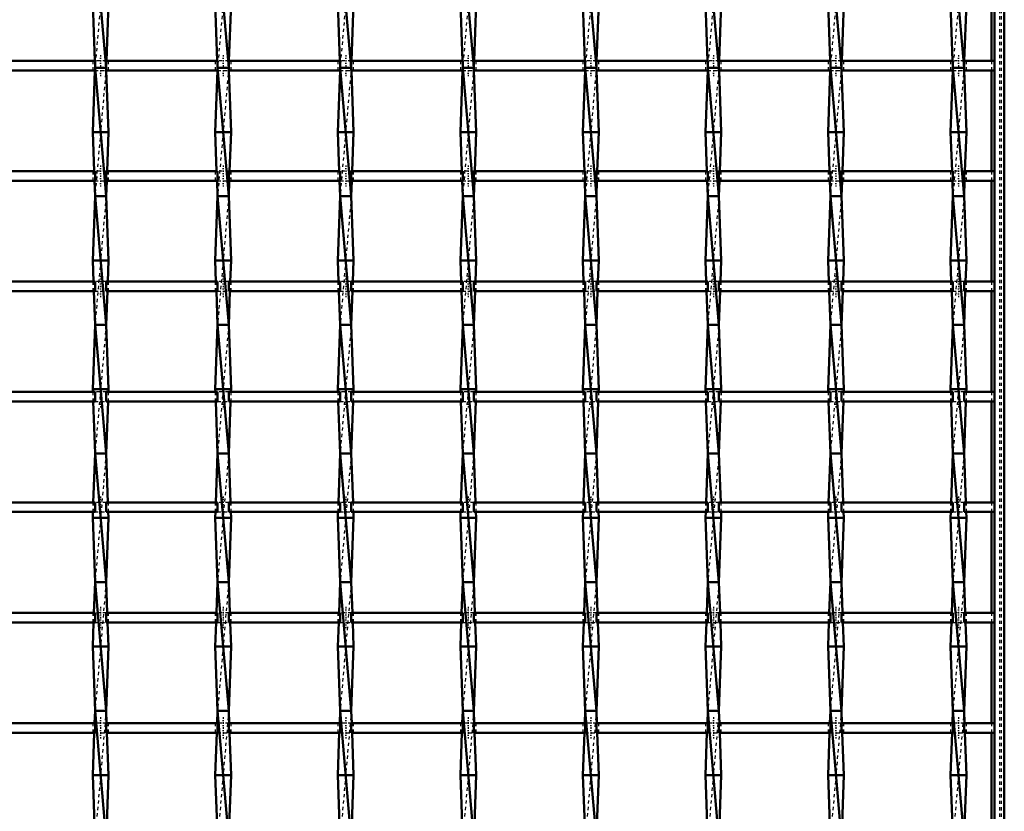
# Model space of a CAD drawing. Header units: millimetres. Extents: x -646 to 551, y -500 to 878.
# Tile 12 of 14: x -6 to 300, y 146 to 392. Entities that reach past the tile are written whole.
import ezdxf

# ---------------------------------------------------------------- set-up
doc = ezdxf.new("R2010")
doc.units = ezdxf.units.MM
doc.linetypes.add('Center', pattern=[1.5, 0.45, -0.5, 0.05, -0.5])
doc.linetypes.add('Dashed', pattern=[2, 1, -1])
for name, color, linetype, lineweight in [('AM_0', 7, 'Continuous', 50), ('AM_7', 7, 'Center', 25), ('AM_9', 6, 'Dashed', 25)]:
    doc.layers.add(name, color=color, linetype=linetype, lineweight=lineweight)

# ---------------------------------------------------------------- blocks, each defined once
blk = doc.blocks.new('1_f71wda6gv4gvzv5zcsre9bzwk________0_in_LSSP3303438311600100035010_4')
at = {"layer": 'AM_0'}
for p, q in [((297, 497), (297, -497)), ((300, 497), (300, -497)), ((296.05, 410.46), (296.05, 379.13)), ((296.05, 376.13), (296.05, 344.8)), ((296.05, 341.8), (296.05, 310.47)), ((296.05, 307.47), (296.05, 276.14)), ((296.05, 273.14), (296.05, 241.81)), ((296.05, 238.81), (296.05, 207.48)), ((296.05, 204.48), (296.05, 173.15)), ((296.05, 170.15), (296.05, 138.82))]:
    blk.add_line(p, q, dxfattribs=at)
at = {"layer": 'AM_9'}
for p, q in [((298.55, 497), (298.55, -497)), ((298.99, 497), (298.99, -497)), ((296.05, 379.13), (296.05, 376.13)), ((296.05, 344.8), (296.05, 341.8)), ((296.05, 310.47), (296.05, 307.47)), ((296.05, 276.14), (296.05, 273.14)), ((296.05, 241.81), (296.05, 238.81)), ((296.05, 207.48), (296.05, 204.48)), ((296.05, 173.15), (296.05, 170.15))]:
    blk.add_line(p, q, dxfattribs=at)
blk = doc.blocks.new('11_qky7uvdlb8zbowenhnmgisyuc________0_in_LSSP3303438311600100035010_4')
at = {"layer": 'AM_0'}
for p, q in [((17.32, 417), (20.78, 377)), ((16.6, 397), (17.24, 379.13)), ((21.5, 397), (20.86, 379.13)), ((17.32, 377), (20.78, 337)), ((20.78, 377), (17.32, 377)), ((17.29, 376.13), (16.6, 357)), ((20.81, 376.13), (21.5, 357)), ((16.6, 357), (17.04, 344.8)), ((21.5, 357), (16.6, 357)), ((21.5, 357), (21.06, 344.8)), ((17.15, 341.8), (17.32, 337)), ((20.95, 341.8), (20.78, 337)), ((17.32, 337), (16.6, 317)), ((17.32, 337), (20.78, 297)), ((20.78, 337), (17.32, 337)), ((20.78, 337), (21.5, 317)), ((21.5, 317), (16.6, 317)), ((16.6, 317), (16.83, 310.47)), ((21.5, 317), (21.27, 310.47)), ((16.94, 307.47), (17.32, 297)), ((21.16, 307.47), (20.78, 297)), ((17.32, 297), (16.6, 277)), ((20.78, 297), (17.32, 297)), ((17.32, 297), (20.78, 257)), ((20.78, 297), (21.5, 277)), ((21.5, 277), (16.6, 277)), ((16.6, 277), (16.63, 276.14)), ((21.5, 277), (21.47, 276.14)), ((16.74, 273.14), (17.32, 257)), ((21.36, 273.14), (20.78, 257)), ((17.32, 257), (16.77, 241.81)), ((17.32, 257), (20.78, 217)), ((20.78, 257), (17.32, 257)), ((20.78, 257), (21.33, 241.81)), ((16.66, 238.81), (16.6, 237)), ((21.44, 238.81), (21.5, 237)), ((16.6, 237), (17.32, 217)), ((21.5, 237), (16.6, 237)), ((21.5, 237), (20.78, 217)), ((17.32, 217), (16.98, 207.48)), ((17.32, 217), (20.78, 177)), ((20.78, 217), (17.32, 217)), ((20.78, 217), (21.12, 207.48)), ((16.87, 204.48), (16.6, 197)), ((21.23, 204.48), (21.5, 197)), ((21.5, 197), (16.6, 197)), ((16.6, 197), (17.32, 177)), ((21.5, 197), (20.78, 177)), ((17.32, 177), (17.18, 173.15)), ((20.78, 177), (17.32, 177)), ((17.32, 177), (20.78, 137)), ((20.78, 177), (20.92, 173.15)), ((17.07, 170.15), (16.6, 157)), ((21.03, 170.15), (21.5, 157)), ((21.5, 157), (16.6, 157)), ((16.6, 157), (17.25, 138.82)), ((21.5, 157), (20.85, 138.82))]:
    blk.add_line(p, q, dxfattribs=at)
at = {"layer": 'AM_9'}
for p, q in [((20.78, 417), (17.32, 377)), ((17.24, 379.13), (17.32, 377)), ((17.32, 377), (17.29, 376.13)), ((20.78, 377), (17.32, 337)), ((20.86, 379.13), (20.78, 377)), ((20.78, 377), (20.81, 376.13)), ((17.04, 344.8), (17.15, 341.8)), ((21.06, 344.8), (20.95, 341.8)), ((20.78, 337), (17.32, 297)), ((16.83, 310.47), (16.94, 307.47)), ((21.27, 310.47), (21.16, 307.47)), ((20.78, 297), (17.32, 257)), ((16.63, 276.14), (16.74, 273.14)), ((21.47, 276.14), (21.36, 273.14)), ((20.78, 257), (17.32, 217)), ((16.77, 241.81), (16.66, 238.81)), ((21.33, 241.81), (21.44, 238.81)), ((20.78, 217), (17.32, 177)), ((16.98, 207.48), (16.87, 204.48)), ((21.12, 207.48), (21.23, 204.48)), ((20.78, 177), (17.32, 137)), ((17.18, 173.15), (17.07, 170.15)), ((20.92, 173.15), (21.03, 170.15))]:
    blk.add_line(p, q, dxfattribs=at)
blk = doc.blocks.new('12_chp006j1qoogw7xcqa44tqa1h________0_in_LSSP3303438311600100035010_4')
at = {"layer": 'AM_0'}
for p, q in [((55.42, 417), (58.88, 377)), ((54.7, 397), (55.34, 379.13)), ((59.6, 397), (58.96, 379.13)), ((55.42, 377), (58.88, 337)), ((58.88, 377), (55.42, 377)), ((55.39, 376.13), (54.7, 357)), ((58.91, 376.13), (59.6, 357)), ((54.7, 357), (55.14, 344.8)), ((59.6, 357), (54.7, 357)), ((59.6, 357), (59.16, 344.8)), ((55.25, 341.8), (55.42, 337)), ((59.05, 341.8), (58.88, 337)), ((55.42, 337), (54.7, 317)), ((55.42, 337), (58.88, 297)), ((58.88, 337), (55.42, 337)), ((58.88, 337), (59.6, 317)), ((59.6, 317), (54.7, 317)), ((54.7, 317), (54.93, 310.47)), ((59.6, 317), (59.37, 310.47)), ((55.04, 307.47), (55.42, 297)), ((59.26, 307.47), (58.88, 297)), ((55.42, 297), (54.7, 277)), ((58.88, 297), (55.42, 297)), ((55.42, 297), (58.88, 257)), ((58.88, 297), (59.6, 277)), ((54.7, 277), (54.73, 276.14)), ((59.6, 277), (54.7, 277)), ((59.6, 277), (59.57, 276.14)), ((54.84, 273.14), (55.42, 257)), ((59.46, 273.14), (58.88, 257)), ((55.42, 257), (54.87, 241.81)), ((55.42, 257), (58.88, 217)), ((58.88, 257), (55.42, 257)), ((58.88, 257), (59.43, 241.81)), ((54.76, 238.81), (54.7, 237)), ((59.54, 238.81), (59.6, 237)), ((54.7, 237), (55.42, 217)), ((59.6, 237), (54.7, 237)), ((59.6, 237), (58.88, 217)), ((55.42, 217), (55.08, 207.48)), ((55.42, 217), (58.88, 177)), ((58.88, 217), (55.42, 217)), ((58.88, 217), (59.22, 207.48)), ((54.97, 204.48), (54.7, 197)), ((59.33, 204.48), (59.6, 197)), ((59.6, 197), (54.7, 197)), ((54.7, 197), (55.42, 177)), ((59.6, 197), (58.88, 177)), ((55.42, 177), (55.28, 173.15)), ((58.88, 177), (55.42, 177)), ((55.42, 177), (58.88, 137)), ((58.88, 177), (59.02, 173.15)), ((55.17, 170.15), (54.7, 157)), ((59.13, 170.15), (59.6, 157)), ((59.6, 157), (54.7, 157)), ((54.7, 157), (55.35, 138.82)), ((59.6, 157), (58.95, 138.82))]:
    blk.add_line(p, q, dxfattribs=at)
at = {"layer": 'AM_9'}
for p, q in [((58.88, 417), (55.42, 377)), ((55.34, 379.13), (55.42, 377)), ((55.42, 377), (55.39, 376.13)), ((58.88, 377), (55.42, 337)), ((58.96, 379.13), (58.88, 377)), ((58.88, 377), (58.91, 376.13)), ((55.14, 344.8), (55.25, 341.8)), ((59.16, 344.8), (59.05, 341.8)), ((58.88, 337), (55.42, 297)), ((54.93, 310.47), (55.04, 307.47)), ((59.37, 310.47), (59.26, 307.47)), ((58.88, 297), (55.42, 257)), ((54.73, 276.14), (54.84, 273.14)), ((59.57, 276.14), (59.46, 273.14)), ((58.88, 257), (55.42, 217)), ((54.87, 241.81), (54.76, 238.81)), ((59.43, 241.81), (59.54, 238.81)), ((58.88, 217), (55.42, 177)), ((55.08, 207.48), (54.97, 204.48)), ((59.22, 207.48), (59.33, 204.48)), ((58.88, 177), (55.42, 137)), ((55.28, 173.15), (55.17, 170.15)), ((59.02, 173.15), (59.13, 170.15))]:
    blk.add_line(p, q, dxfattribs=at)
blk = doc.blocks.new('13_b4i48nn026jm8p7v14eiapfuu________0_in_LSSP3303438311600100035010_4')
at = {"layer": 'AM_0'}
for p, q in [((93.52, 417), (96.98, 377)), ((92.8, 397), (93.44, 379.13)), ((97.7, 397), (97.06, 379.13)), ((93.52, 377), (96.98, 337)), ((96.98, 377), (93.52, 377)), ((93.49, 376.13), (92.8, 357)), ((97.01, 376.13), (97.7, 357)), ((92.8, 357), (93.24, 344.8)), ((97.7, 357), (92.8, 357)), ((97.7, 357), (97.26, 344.8)), ((93.35, 341.8), (93.52, 337)), ((97.15, 341.8), (96.98, 337)), ((93.52, 337), (92.8, 317)), ((93.52, 337), (96.98, 297)), ((96.98, 337), (93.52, 337)), ((96.98, 337), (97.7, 317)), ((97.7, 317), (92.8, 317)), ((92.8, 317), (93.03, 310.47)), ((97.7, 317), (97.47, 310.47)), ((93.14, 307.47), (93.52, 297)), ((97.36, 307.47), (96.98, 297)), ((93.52, 297), (92.8, 277)), ((96.98, 297), (93.52, 297)), ((93.52, 297), (96.98, 257)), ((96.98, 297), (97.7, 277)), ((92.8, 277), (92.83, 276.14)), ((97.7, 277), (92.8, 277)), ((97.7, 277), (97.67, 276.14)), ((92.94, 273.14), (93.52, 257)), ((97.56, 273.14), (96.98, 257)), ((93.52, 257), (92.97, 241.81)), ((93.52, 257), (96.98, 217)), ((96.98, 257), (93.52, 257)), ((96.98, 257), (97.53, 241.81)), ((92.86, 238.81), (92.8, 237)), ((97.64, 238.81), (97.7, 237)), ((92.8, 237), (93.52, 217)), ((97.7, 237), (92.8, 237)), ((97.7, 237), (96.98, 217)), ((93.52, 217), (93.18, 207.48)), ((93.52, 217), (96.98, 177)), ((96.98, 217), (93.52, 217)), ((96.98, 217), (97.32, 207.48)), ((93.07, 204.48), (92.8, 197)), ((97.43, 204.48), (97.7, 197)), ((92.8, 197), (93.52, 177)), ((97.7, 197), (92.8, 197)), ((97.7, 197), (96.98, 177)), ((93.52, 177), (93.38, 173.15)), ((96.98, 177), (93.52, 177)), ((93.52, 177), (96.98, 137)), ((96.98, 177), (97.12, 173.15)), ((93.27, 170.15), (92.8, 157)), ((97.23, 170.15), (97.7, 157)), ((97.7, 157), (92.8, 157)), ((92.8, 157), (93.45, 138.82)), ((97.7, 157), (97.05, 138.82))]:
    blk.add_line(p, q, dxfattribs=at)
at = {"layer": 'AM_9'}
for p, q in [((96.98, 417), (93.52, 377)), ((93.44, 379.13), (93.52, 377)), ((93.52, 377), (93.49, 376.13)), ((96.98, 377), (93.52, 337)), ((97.06, 379.13), (96.98, 377)), ((96.98, 377), (97.01, 376.13)), ((93.24, 344.8), (93.35, 341.8)), ((97.26, 344.8), (97.15, 341.8)), ((96.98, 337), (93.52, 297)), ((93.03, 310.47), (93.14, 307.47)), ((97.47, 310.47), (97.36, 307.47)), ((96.98, 297), (93.52, 257)), ((92.83, 276.14), (92.94, 273.14)), ((97.67, 276.14), (97.56, 273.14)), ((96.98, 257), (93.52, 217)), ((92.97, 241.81), (92.86, 238.81)), ((97.53, 241.81), (97.64, 238.81)), ((96.98, 217), (93.52, 177)), ((93.18, 207.48), (93.07, 204.48)), ((97.32, 207.48), (97.43, 204.48)), ((96.98, 177), (93.52, 137)), ((93.38, 173.15), (93.27, 170.15)), ((97.12, 173.15), (97.23, 170.15))]:
    blk.add_line(p, q, dxfattribs=at)
blk = doc.blocks.new('14_kovnrma88hh7gkrvlwnceacba________0_in_LSSP3303438311600100035010_4')
at = {"layer": 'AM_0'}
for p, q in [((131.62, 417), (135.08, 377)), ((130.9, 397), (131.54, 379.13)), ((135.8, 397), (135.16, 379.13)), ((135.08, 377), (131.62, 377)), ((131.62, 377), (135.08, 337)), ((131.59, 376.13), (130.9, 357)), ((135.11, 376.13), (135.8, 357)), ((135.8, 357), (130.9, 357)), ((130.9, 357), (131.34, 344.8)), ((135.8, 357), (135.36, 344.8)), ((131.45, 341.8), (131.62, 337)), ((135.25, 341.8), (135.08, 337)), ((131.62, 337), (130.9, 317)), ((131.62, 337), (135.08, 297)), ((135.08, 337), (131.62, 337)), ((135.08, 337), (135.8, 317)), ((130.9, 317), (131.13, 310.47)), ((135.8, 317), (130.9, 317)), ((135.8, 317), (135.57, 310.47)), ((131.24, 307.47), (131.62, 297)), ((135.46, 307.47), (135.08, 297)), ((131.62, 297), (130.9, 277)), ((135.08, 297), (131.62, 297)), ((131.62, 297), (135.08, 257)), ((135.08, 297), (135.8, 277)), ((135.8, 277), (130.9, 277)), ((130.9, 277), (130.93, 276.14)), ((135.8, 277), (135.77, 276.14)), ((131.04, 273.14), (131.62, 257)), ((135.66, 273.14), (135.08, 257)), ((131.62, 257), (131.07, 241.81)), ((131.62, 257), (135.08, 217)), ((135.08, 257), (131.62, 257)), ((135.08, 257), (135.63, 241.81)), ((130.96, 238.81), (130.9, 237)), ((135.74, 238.81), (135.8, 237)), ((135.8, 237), (130.9, 237)), ((130.9, 237), (131.62, 217)), ((135.8, 237), (135.08, 217)), ((131.62, 217), (131.28, 207.48)), ((131.62, 217), (135.08, 177)), ((135.08, 217), (131.62, 217)), ((135.08, 217), (135.42, 207.48)), ((131.17, 204.48), (130.9, 197)), ((135.53, 204.48), (135.8, 197)), ((130.9, 197), (131.62, 177)), ((135.8, 197), (130.9, 197)), ((135.8, 197), (135.08, 177)), ((131.62, 177), (131.48, 173.15)), ((131.62, 177), (135.08, 137)), ((135.08, 177), (131.62, 177)), ((135.08, 177), (135.22, 173.15)), ((131.37, 170.15), (130.9, 157)), ((135.33, 170.15), (135.8, 157)), ((135.8, 157), (130.9, 157)), ((130.9, 157), (131.55, 138.82)), ((135.8, 157), (135.15, 138.82))]:
    blk.add_line(p, q, dxfattribs=at)
at = {"layer": 'AM_9'}
for p, q in [((135.08, 417), (131.62, 377)), ((131.54, 379.13), (131.62, 377)), ((131.62, 377), (131.59, 376.13)), ((135.08, 377), (131.62, 337)), ((135.16, 379.13), (135.08, 377)), ((135.08, 377), (135.11, 376.13)), ((131.34, 344.8), (131.45, 341.8)), ((135.36, 344.8), (135.25, 341.8)), ((135.08, 337), (131.62, 297)), ((131.13, 310.47), (131.24, 307.47)), ((135.57, 310.47), (135.46, 307.47)), ((135.08, 297), (131.62, 257)), ((130.93, 276.14), (131.04, 273.14)), ((135.77, 276.14), (135.66, 273.14)), ((135.08, 257), (131.62, 217)), ((131.07, 241.81), (130.96, 238.81)), ((135.63, 241.81), (135.74, 238.81)), ((135.08, 217), (131.62, 177)), ((131.28, 207.48), (131.17, 204.48)), ((135.42, 207.48), (135.53, 204.48)), ((135.08, 177), (131.62, 137)), ((131.48, 173.15), (131.37, 170.15)), ((135.22, 173.15), (135.33, 170.15))]:
    blk.add_line(p, q, dxfattribs=at)
blk = doc.blocks.new('15_fbcpg5pmebw25qlzy9p41mvmi________0_in_LSSP3303438311600100035010_4')
at = {"layer": 'AM_0'}
for p, q in [((169.72, 417), (173.18, 377)), ((169, 397), (169.64, 379.13)), ((173.9, 397), (173.26, 379.13)), ((169.72, 377), (173.18, 337)), ((173.18, 377), (169.72, 377)), ((169.69, 376.13), (169, 357)), ((173.21, 376.13), (173.9, 357)), ((169, 357), (169.44, 344.8)), ((173.9, 357), (169, 357)), ((173.9, 357), (173.46, 344.8)), ((169.55, 341.8), (169.72, 337)), ((173.35, 341.8), (173.18, 337)), ((169.72, 337), (169, 317)), ((169.72, 337), (173.18, 297)), ((173.18, 337), (169.72, 337)), ((173.18, 337), (173.9, 317)), ((173.9, 317), (169, 317)), ((169, 317), (169.23, 310.47)), ((173.9, 317), (173.67, 310.47)), ((169.34, 307.47), (169.72, 297)), ((173.56, 307.47), (173.18, 297)), ((169.72, 297), (169, 277)), ((173.18, 297), (169.72, 297)), ((169.72, 297), (173.18, 257)), ((173.18, 297), (173.9, 277)), ((173.9, 277), (169, 277)), ((169, 277), (169.03, 276.14)), ((173.9, 277), (173.87, 276.14)), ((169.14, 273.14), (169.72, 257)), ((173.76, 273.14), (173.18, 257)), ((169.72, 257), (169.17, 241.81)), ((169.72, 257), (173.18, 217)), ((173.18, 257), (169.72, 257)), ((173.18, 257), (173.73, 241.81)), ((169.06, 238.81), (169, 237)), ((173.84, 238.81), (173.9, 237)), ((169, 237), (169.72, 217)), ((173.9, 237), (169, 237)), ((173.9, 237), (173.18, 217)), ((169.72, 217), (169.38, 207.48)), ((169.72, 217), (173.18, 177)), ((173.18, 217), (169.72, 217)), ((173.18, 217), (173.52, 207.48)), ((169.27, 204.48), (169, 197)), ((173.63, 204.48), (173.9, 197)), ((169, 197), (169.72, 177)), ((173.9, 197), (169, 197)), ((173.9, 197), (173.18, 177)), ((169.72, 177), (169.58, 173.15)), ((173.18, 177), (169.72, 177)), ((169.72, 177), (173.18, 137)), ((173.18, 177), (173.32, 173.15)), ((169.47, 170.15), (169, 157)), ((173.43, 170.15), (173.9, 157)), ((173.9, 157), (169, 157)), ((169, 157), (169.65, 138.82)), ((173.9, 157), (173.25, 138.82))]:
    blk.add_line(p, q, dxfattribs=at)
at = {"layer": 'AM_9'}
for p, q in [((173.18, 417), (169.72, 377)), ((169.64, 379.13), (169.72, 377)), ((169.72, 377), (169.69, 376.13)), ((173.18, 377), (169.72, 337)), ((173.26, 379.13), (173.18, 377)), ((173.18, 377), (173.21, 376.13)), ((169.44, 344.8), (169.55, 341.8)), ((173.46, 344.8), (173.35, 341.8)), ((173.18, 337), (169.72, 297)), ((169.23, 310.47), (169.34, 307.47)), ((173.67, 310.47), (173.56, 307.47)), ((173.18, 297), (169.72, 257)), ((169.03, 276.14), (169.14, 273.14)), ((173.87, 276.14), (173.76, 273.14)), ((173.18, 257), (169.72, 217)), ((169.17, 241.81), (169.06, 238.81)), ((173.73, 241.81), (173.84, 238.81)), ((173.18, 217), (169.72, 177)), ((169.38, 207.48), (169.27, 204.48)), ((173.52, 207.48), (173.63, 204.48)), ((173.18, 177), (169.72, 137)), ((169.58, 173.15), (169.47, 170.15)), ((173.32, 173.15), (173.43, 170.15))]:
    blk.add_line(p, q, dxfattribs=at)
blk = doc.blocks.new('16_wv0qmip6zgw2jq1nuslpxnkpl________0_in_LSSP3303438311600100035010_4')
at = {"layer": 'AM_0'}
for p, q in [((207.82, 417), (211.28, 377)), ((207.1, 397), (207.74, 379.13)), ((212, 397), (211.36, 379.13)), ((207.82, 377), (211.28, 337)), ((211.28, 377), (207.82, 377)), ((207.79, 376.13), (207.1, 357)), ((211.31, 376.13), (212, 357)), ((207.1, 357), (207.54, 344.8)), ((212, 357), (207.1, 357)), ((212, 357), (211.56, 344.8)), ((207.65, 341.8), (207.82, 337)), ((211.45, 341.8), (211.28, 337)), ((207.82, 337), (207.1, 317)), ((207.82, 337), (211.28, 297)), ((211.28, 337), (207.82, 337)), ((211.28, 337), (212, 317)), ((212, 317), (207.1, 317)), ((207.1, 317), (207.33, 310.47)), ((212, 317), (211.77, 310.47)), ((207.44, 307.47), (207.82, 297)), ((211.66, 307.47), (211.28, 297)), ((207.82, 297), (207.1, 277)), ((211.28, 297), (207.82, 297)), ((207.82, 297), (211.28, 257)), ((211.28, 297), (212, 277)), ((207.1, 277), (207.13, 276.14)), ((212, 277), (207.1, 277)), ((212, 277), (211.97, 276.14)), ((207.24, 273.14), (207.82, 257)), ((211.86, 273.14), (211.28, 257)), ((207.82, 257), (207.27, 241.81)), ((207.82, 257), (211.28, 217)), ((211.28, 257), (207.82, 257)), ((211.28, 257), (211.83, 241.81)), ((207.16, 238.81), (207.1, 237)), ((211.94, 238.81), (212, 237)), ((212, 237), (207.1, 237)), ((207.1, 237), (207.82, 217)), ((212, 237), (211.28, 217)), ((207.82, 217), (207.48, 207.48)), ((207.82, 217), (211.28, 177)), ((211.28, 217), (207.82, 217)), ((211.28, 217), (211.62, 207.48)), ((207.37, 204.48), (207.1, 197)), ((211.73, 204.48), (212, 197)), ((207.1, 197), (207.82, 177)), ((212, 197), (207.1, 197)), ((212, 197), (211.28, 177)), ((207.82, 177), (207.68, 173.15)), ((207.82, 177), (211.28, 137)), ((211.28, 177), (207.82, 177)), ((211.28, 177), (211.42, 173.15)), ((207.57, 170.15), (207.1, 157)), ((211.53, 170.15), (212, 157)), ((212, 157), (207.1, 157)), ((207.1, 157), (207.75, 138.82)), ((212, 157), (211.35, 138.82))]:
    blk.add_line(p, q, dxfattribs=at)
at = {"layer": 'AM_9'}
for p, q in [((211.28, 417), (207.82, 377)), ((207.74, 379.13), (207.82, 377)), ((207.82, 377), (207.79, 376.13)), ((211.28, 377), (207.82, 337)), ((211.36, 379.13), (211.28, 377)), ((211.28, 377), (211.31, 376.13)), ((207.54, 344.8), (207.65, 341.8)), ((211.56, 344.8), (211.45, 341.8)), ((211.28, 337), (207.82, 297)), ((207.33, 310.47), (207.44, 307.47)), ((211.77, 310.47), (211.66, 307.47)), ((211.28, 297), (207.82, 257)), ((207.13, 276.14), (207.24, 273.14)), ((211.97, 276.14), (211.86, 273.14)), ((211.28, 257), (207.82, 217)), ((207.27, 241.81), (207.16, 238.81)), ((211.83, 241.81), (211.94, 238.81)), ((211.28, 217), (207.82, 177)), ((207.48, 207.48), (207.37, 204.48)), ((211.62, 207.48), (211.73, 204.48)), ((211.28, 177), (207.82, 137)), ((207.68, 173.15), (207.57, 170.15)), ((211.42, 173.15), (211.53, 170.15))]:
    blk.add_line(p, q, dxfattribs=at)
blk = doc.blocks.new('17_zel5hdfyuee5xyezosfuvhr9o________0_in_LSSP3303438311600100035010_4')
at = {"layer": 'AM_0'}
for p, q in [((245.92, 417), (249.38, 377)), ((245.2, 397), (245.84, 379.13)), ((250.1, 397), (249.46, 379.13)), ((245.92, 377), (249.38, 337)), ((249.38, 377), (245.92, 377)), ((245.89, 376.13), (245.2, 357)), ((249.41, 376.13), (250.1, 357)), ((245.2, 357), (245.64, 344.8)), ((250.1, 357), (245.2, 357)), ((250.1, 357), (249.66, 344.8)), ((245.75, 341.8), (245.92, 337)), ((249.55, 341.8), (249.38, 337)), ((245.92, 337), (245.2, 317)), ((245.92, 337), (249.38, 297)), ((249.38, 337), (245.92, 337)), ((249.38, 337), (250.1, 317)), ((250.1, 317), (245.2, 317)), ((245.2, 317), (245.43, 310.47)), ((250.1, 317), (249.87, 310.47)), ((245.54, 307.47), (245.92, 297)), ((249.76, 307.47), (249.38, 297)), ((245.92, 297), (245.2, 277)), ((245.92, 297), (249.38, 257)), ((249.38, 297), (245.92, 297)), ((249.38, 297), (250.1, 277)), ((245.2, 277), (245.23, 276.14)), ((250.1, 277), (245.2, 277)), ((250.1, 277), (250.07, 276.14)), ((245.34, 273.14), (245.92, 257)), ((249.96, 273.14), (249.38, 257)), ((245.92, 257), (245.37, 241.81)), ((245.92, 257), (249.38, 217)), ((249.38, 257), (245.92, 257)), ((249.38, 257), (249.93, 241.81)), ((245.26, 238.81), (245.2, 237)), ((250.04, 238.81), (250.1, 237)), ((245.2, 237), (245.92, 217)), ((250.1, 237), (245.2, 237)), ((250.1, 237), (249.38, 217)), ((245.92, 217), (245.58, 207.48)), ((245.92, 217), (249.38, 177)), ((249.38, 217), (245.92, 217)), ((249.38, 217), (249.72, 207.48)), ((245.47, 204.48), (245.2, 197)), ((249.83, 204.48), (250.1, 197)), ((245.2, 197), (245.92, 177)), ((250.1, 197), (245.2, 197)), ((250.1, 197), (249.38, 177)), ((245.92, 177), (245.78, 173.15)), ((249.38, 177), (245.92, 177)), ((245.92, 177), (249.38, 137)), ((249.38, 177), (249.52, 173.15)), ((245.67, 170.15), (245.2, 157)), ((249.63, 170.15), (250.1, 157)), ((250.1, 157), (245.2, 157)), ((245.2, 157), (245.85, 138.82)), ((250.1, 157), (249.45, 138.82))]:
    blk.add_line(p, q, dxfattribs=at)
at = {"layer": 'AM_9'}
for p, q in [((249.38, 417), (245.92, 377)), ((245.84, 379.13), (245.92, 377)), ((245.92, 377), (245.89, 376.13)), ((249.38, 377), (245.92, 337)), ((249.46, 379.13), (249.38, 377)), ((249.38, 377), (249.41, 376.13)), ((245.64, 344.8), (245.75, 341.8)), ((249.66, 344.8), (249.55, 341.8)), ((249.38, 337), (245.92, 297)), ((245.43, 310.47), (245.54, 307.47)), ((249.87, 310.47), (249.76, 307.47)), ((249.38, 297), (245.92, 257)), ((245.23, 276.14), (245.34, 273.14)), ((250.07, 276.14), (249.96, 273.14)), ((249.38, 257), (245.92, 217)), ((245.37, 241.81), (245.26, 238.81)), ((249.93, 241.81), (250.04, 238.81)), ((249.38, 217), (245.92, 177)), ((245.58, 207.48), (245.47, 204.48)), ((249.72, 207.48), (249.83, 204.48)), ((249.38, 177), (245.92, 137)), ((245.78, 173.15), (245.67, 170.15)), ((249.52, 173.15), (249.63, 170.15))]:
    blk.add_line(p, q, dxfattribs=at)
blk = doc.blocks.new('18_wxcog4bn9d3wevpububhfly5d________0_in_LSSP3303438311600100035010_4')
at = {"layer": 'AM_0'}
for p, q in [((284.02, 417), (287.48, 377)), ((283.3, 397), (283.94, 379.13)), ((288.2, 397), (287.56, 379.13)), ((284.02, 377), (287.48, 337)), ((287.48, 377), (284.02, 377)), ((283.99, 376.13), (283.3, 357)), ((287.51, 376.13), (288.2, 357)), ((288.2, 357), (283.3, 357)), ((283.3, 357), (283.74, 344.8)), ((288.2, 357), (287.76, 344.8)), ((283.85, 341.8), (284.02, 337)), ((287.65, 341.8), (287.48, 337)), ((284.02, 337), (283.3, 317)), ((284.02, 337), (287.48, 297)), ((287.48, 337), (284.02, 337)), ((287.48, 337), (288.2, 317)), ((283.3, 317), (283.53, 310.47)), ((288.2, 317), (283.3, 317)), ((288.2, 317), (287.97, 310.47)), ((283.64, 307.47), (284.02, 297)), ((287.86, 307.47), (287.48, 297)), ((284.02, 297), (283.3, 277)), ((287.48, 297), (284.02, 297)), ((284.02, 297), (287.48, 257)), ((287.48, 297), (288.2, 277)), ((288.2, 277), (283.3, 277)), ((283.3, 277), (283.33, 276.14)), ((288.2, 277), (288.17, 276.14)), ((283.44, 273.14), (284.02, 257)), ((288.06, 273.14), (287.48, 257)), ((284.02, 257), (283.47, 241.81)), ((284.02, 257), (287.48, 217)), ((287.48, 257), (284.02, 257)), ((287.48, 257), (288.03, 241.81)), ((283.36, 238.81), (283.3, 237)), ((288.14, 238.81), (288.2, 237)), ((283.3, 237), (284.02, 217)), ((288.2, 237), (283.3, 237)), ((288.2, 237), (287.48, 217)), ((284.02, 217), (283.68, 207.48)), ((284.02, 217), (287.48, 177)), ((287.48, 217), (284.02, 217)), ((287.48, 217), (287.82, 207.48)), ((283.57, 204.48), (283.3, 197)), ((287.93, 204.48), (288.2, 197)), ((283.3, 197), (284.02, 177)), ((288.2, 197), (283.3, 197)), ((288.2, 197), (287.48, 177)), ((284.02, 177), (283.88, 173.15)), ((287.48, 177), (284.02, 177)), ((284.02, 177), (287.48, 137)), ((287.48, 177), (287.62, 173.15)), ((283.77, 170.15), (283.3, 157)), ((287.73, 170.15), (288.2, 157)), ((288.2, 157), (283.3, 157)), ((283.3, 157), (283.95, 138.82)), ((288.2, 157), (287.55, 138.82))]:
    blk.add_line(p, q, dxfattribs=at)
at = {"layer": 'AM_9'}
for p, q in [((287.48, 417), (284.02, 377)), ((283.94, 379.13), (284.02, 377)), ((284.02, 377), (283.99, 376.13)), ((287.48, 377), (284.02, 337)), ((287.56, 379.13), (287.48, 377)), ((287.48, 377), (287.51, 376.13)), ((283.74, 344.8), (283.85, 341.8)), ((287.76, 344.8), (287.65, 341.8)), ((287.48, 337), (284.02, 297)), ((283.53, 310.47), (283.64, 307.47)), ((287.97, 310.47), (287.86, 307.47)), ((287.48, 297), (284.02, 257)), ((283.33, 276.14), (283.44, 273.14)), ((288.17, 276.14), (288.06, 273.14)), ((287.48, 257), (284.02, 217)), ((283.47, 241.81), (283.36, 238.81)), ((288.03, 241.81), (288.14, 238.81)), ((287.48, 217), (284.02, 177)), ((283.68, 207.48), (283.57, 204.48)), ((287.82, 207.48), (287.93, 204.48)), ((287.48, 177), (284.02, 137)), ((283.88, 173.15), (283.77, 170.15)), ((287.62, 173.15), (287.73, 170.15))]:
    blk.add_line(p, q, dxfattribs=at)
blk = doc.blocks.new('39_oxjidkvlbvrr046kg6iqk6o3p________0_in_LSSP3303438311600100035010_4')
at = {"layer": 'AM_0'}
for p, q in [((17.32, 173.15), (-17.32, 173.15)), ((17.32, 173.15), (17.32, 170.15)), ((20.78, 170.15), (20.78, 173.15)), ((55.42, 173.15), (20.78, 173.15)), ((55.42, 173.15), (55.42, 170.15)), ((93.52, 173.15), (58.88, 173.15)), ((58.88, 170.15), (58.88, 173.15)), ((93.52, 173.15), (93.52, 170.15)), ((96.98, 170.15), (96.98, 173.15)), ((131.62, 173.15), (96.98, 173.15)), ((131.62, 173.15), (131.62, 170.15)), ((135.08, 170.15), (135.08, 173.15)), ((169.72, 173.15), (135.08, 173.15)), ((169.72, 173.15), (169.72, 170.15)), ((207.82, 173.15), (173.18, 173.15)), ((173.18, 170.15), (173.18, 173.15)), ((207.82, 173.15), (207.82, 170.15)), ((245.92, 173.15), (211.28, 173.15)), ((211.28, 170.15), (211.28, 173.15)), ((245.92, 173.15), (245.92, 170.15)), ((249.38, 170.15), (249.38, 173.15)), ((284.02, 173.15), (249.38, 173.15)), ((284.02, 173.15), (284.02, 170.15)), ((287.48, 170.15), (287.48, 173.15)), ((297, 173.15), (287.48, 173.15)), ((297, 173.15), (297, 170.15)), ((17.32, 170.15), (-17.32, 170.15)), ((55.42, 170.15), (20.78, 170.15)), ((93.52, 170.15), (58.88, 170.15)), ((131.62, 170.15), (96.98, 170.15)), ((169.72, 170.15), (135.08, 170.15)), ((207.82, 170.15), (173.18, 170.15)), ((245.92, 170.15), (211.28, 170.15)), ((284.02, 170.15), (249.38, 170.15)), ((297, 170.15), (287.48, 170.15))]:
    blk.add_line(p, q, dxfattribs=at)
at = {"layer": 'AM_7'}
for p, q in [((19.05, 174.95), (19.05, 168.35)), ((57.15, 174.95), (57.15, 168.35)), ((95.25, 174.95), (95.25, 168.35)), ((133.35, 174.95), (133.35, 168.35)), ((171.45, 174.95), (171.45, 168.35)), ((209.55, 174.95), (209.55, 168.35)), ((247.65, 174.95), (247.65, 168.35)), ((285.75, 174.95), (285.75, 168.35))]:
    blk.add_line(p, q, dxfattribs=at)
at = {"layer": 'AM_9'}
for p, q in [((16.6, 173.15), (16.6, 170.15)), ((20.78, 173.15), (17.32, 173.15)), ((21.5, 170.15), (21.5, 173.15)), ((54.7, 173.15), (54.7, 170.15)), ((58.88, 173.15), (55.42, 173.15)), ((59.6, 170.15), (59.6, 173.15)), ((92.8, 173.15), (92.8, 170.15)), ((96.98, 173.15), (93.52, 173.15)), ((97.7, 170.15), (97.7, 173.15)), ((130.9, 173.15), (130.9, 170.15)), ((135.08, 173.15), (131.62, 173.15)), ((135.8, 170.15), (135.8, 173.15)), ((169, 173.15), (169, 170.15)), ((173.18, 173.15), (169.72, 173.15)), ((173.9, 170.15), (173.9, 173.15)), ((207.1, 173.15), (207.1, 170.15)), ((211.28, 173.15), (207.82, 173.15)), ((212, 170.15), (212, 173.15)), ((245.2, 173.15), (245.2, 170.15)), ((249.38, 173.15), (245.92, 173.15)), ((250.1, 170.15), (250.1, 173.15)), ((283.3, 173.15), (283.3, 170.15)), ((287.48, 173.15), (284.02, 173.15)), ((288.2, 170.15), (288.2, 173.15)), ((17.32, 170.15), (20.78, 170.15)), ((55.42, 170.15), (58.88, 170.15)), ((93.52, 170.15), (96.98, 170.15)), ((131.62, 170.15), (135.08, 170.15)), ((169.72, 170.15), (173.18, 170.15)), ((207.82, 170.15), (211.28, 170.15)), ((245.92, 170.15), (249.38, 170.15)), ((284.02, 170.15), (287.48, 170.15))]:
    blk.add_line(p, q, dxfattribs=at)
blk = doc.blocks.new('40_9jdrq1d7iknlfwq2zegg0a4kz________0_in_LSSP3303438311600100035010_4')
at = {"layer": 'AM_0'}
for p, q in [((17.32, 207.48), (-17.32, 207.48)), ((17.32, 207.48), (17.32, 204.48)), ((55.42, 207.48), (20.78, 207.48)), ((20.78, 204.48), (20.78, 207.48)), ((55.42, 207.48), (55.42, 204.48)), ((93.52, 207.48), (58.88, 207.48)), ((58.88, 204.48), (58.88, 207.48)), ((93.52, 207.48), (93.52, 204.48)), ((96.98, 204.48), (96.98, 207.48)), ((131.62, 207.48), (96.98, 207.48)), ((131.62, 207.48), (131.62, 204.48)), ((135.08, 204.48), (135.08, 207.48)), ((169.72, 207.48), (135.08, 207.48)), ((169.72, 207.48), (169.72, 204.48)), ((207.82, 207.48), (173.18, 207.48)), ((173.18, 204.48), (173.18, 207.48)), ((207.82, 207.48), (207.82, 204.48)), ((245.92, 207.48), (211.28, 207.48)), ((211.28, 204.48), (211.28, 207.48)), ((245.92, 207.48), (245.92, 204.48)), ((249.38, 204.48), (249.38, 207.48)), ((284.02, 207.48), (249.38, 207.48)), ((284.02, 207.48), (284.02, 204.48)), ((297, 207.48), (287.48, 207.48)), ((287.48, 204.48), (287.48, 207.48)), ((297, 207.48), (297, 204.48)), ((17.32, 204.48), (-17.32, 204.48)), ((55.42, 204.48), (20.78, 204.48)), ((93.52, 204.48), (58.88, 204.48)), ((131.62, 204.48), (96.98, 204.48)), ((169.72, 204.48), (135.08, 204.48)), ((207.82, 204.48), (173.18, 204.48)), ((245.92, 204.48), (211.28, 204.48)), ((284.02, 204.48), (249.38, 204.48)), ((297, 204.48), (287.48, 204.48))]:
    blk.add_line(p, q, dxfattribs=at)
at = {"layer": 'AM_7'}
for p, q in [((19.05, 209.28), (19.05, 202.68)), ((57.15, 209.28), (57.15, 202.68)), ((95.25, 209.28), (95.25, 202.68)), ((133.35, 209.28), (133.35, 202.68)), ((171.45, 209.28), (171.45, 202.68)), ((209.55, 209.28), (209.55, 202.68)), ((247.65, 209.28), (247.65, 202.68)), ((285.75, 209.28), (285.75, 202.68))]:
    blk.add_line(p, q, dxfattribs=at)
at = {"layer": 'AM_9'}
for p, q in [((16.6, 207.48), (16.6, 204.48)), ((20.78, 207.48), (17.32, 207.48)), ((21.5, 204.48), (21.5, 207.48)), ((54.7, 207.48), (54.7, 204.48)), ((58.88, 207.48), (55.42, 207.48)), ((59.6, 204.48), (59.6, 207.48)), ((92.8, 207.48), (92.8, 204.48)), ((96.98, 207.48), (93.52, 207.48)), ((97.7, 204.48), (97.7, 207.48)), ((130.9, 207.48), (130.9, 204.48)), ((135.08, 207.48), (131.62, 207.48)), ((135.8, 204.48), (135.8, 207.48)), ((169, 207.48), (169, 204.48)), ((173.18, 207.48), (169.72, 207.48)), ((173.9, 204.48), (173.9, 207.48)), ((207.1, 207.48), (207.1, 204.48)), ((211.28, 207.48), (207.82, 207.48)), ((212, 204.48), (212, 207.48)), ((245.2, 207.48), (245.2, 204.48)), ((249.38, 207.48), (245.92, 207.48)), ((250.1, 204.48), (250.1, 207.48)), ((283.3, 207.48), (283.3, 204.48)), ((287.48, 207.48), (284.02, 207.48)), ((288.2, 204.48), (288.2, 207.48)), ((17.32, 204.48), (20.78, 204.48)), ((55.42, 204.48), (58.88, 204.48)), ((93.52, 204.48), (96.98, 204.48)), ((131.62, 204.48), (135.08, 204.48)), ((169.72, 204.48), (173.18, 204.48)), ((207.82, 204.48), (211.28, 204.48)), ((245.92, 204.48), (249.38, 204.48)), ((284.02, 204.48), (287.48, 204.48))]:
    blk.add_line(p, q, dxfattribs=at)
blk = doc.blocks.new('41_97b9aloo9f7o62708zaxkw8ou________0_in_LSSP3303438311600100035010_4')
at = {"layer": 'AM_0'}
for p, q in [((17.32, 241.81), (-17.32, 241.81)), ((17.32, 238.81), (-17.32, 238.81)), ((17.32, 241.81), (17.32, 238.81)), ((20.78, 238.81), (20.78, 241.81)), ((55.42, 241.81), (20.78, 241.81)), ((55.42, 238.81), (20.78, 238.81)), ((55.42, 241.81), (55.42, 238.81)), ((58.88, 238.81), (58.88, 241.81)), ((93.52, 241.81), (58.88, 241.81)), ((93.52, 238.81), (58.88, 238.81)), ((93.52, 241.81), (93.52, 238.81)), ((96.98, 238.81), (96.98, 241.81)), ((131.62, 241.81), (96.98, 241.81)), ((131.62, 238.81), (96.98, 238.81)), ((131.62, 241.81), (131.62, 238.81)), ((169.72, 241.81), (135.08, 241.81)), ((135.08, 238.81), (135.08, 241.81)), ((169.72, 238.81), (135.08, 238.81)), ((169.72, 241.81), (169.72, 238.81)), ((207.82, 241.81), (173.18, 241.81)), ((173.18, 238.81), (173.18, 241.81)), ((207.82, 238.81), (173.18, 238.81)), ((207.82, 241.81), (207.82, 238.81)), ((211.28, 238.81), (211.28, 241.81)), ((245.92, 241.81), (211.28, 241.81)), ((245.92, 238.81), (211.28, 238.81)), ((245.92, 241.81), (245.92, 238.81)), ((249.38, 238.81), (249.38, 241.81)), ((284.02, 241.81), (249.38, 241.81)), ((284.02, 238.81), (249.38, 238.81)), ((284.02, 241.81), (284.02, 238.81)), ((287.48, 238.81), (287.48, 241.81)), ((297, 241.81), (287.48, 241.81)), ((297, 238.81), (287.48, 238.81)), ((297, 241.81), (297, 238.81))]:
    blk.add_line(p, q, dxfattribs=at)
at = {"layer": 'AM_7'}
for p, q in [((19.05, 243.61), (19.05, 237.01)), ((57.15, 243.61), (57.15, 237.01)), ((95.25, 243.61), (95.25, 237.01)), ((133.35, 243.61), (133.35, 237.01)), ((171.45, 243.61), (171.45, 237.01)), ((209.55, 243.61), (209.55, 237.01)), ((247.65, 243.61), (247.65, 237.01)), ((285.75, 243.61), (285.75, 237.01))]:
    blk.add_line(p, q, dxfattribs=at)
at = {"layer": 'AM_9'}
for p, q in [((16.6, 241.81), (16.6, 238.81)), ((20.78, 241.81), (17.32, 241.81)), ((17.32, 238.81), (20.78, 238.81)), ((21.5, 238.81), (21.5, 241.81)), ((54.7, 241.81), (54.7, 238.81)), ((58.88, 241.81), (55.42, 241.81)), ((55.42, 238.81), (58.88, 238.81)), ((59.6, 238.81), (59.6, 241.81)), ((92.8, 241.81), (92.8, 238.81)), ((96.98, 241.81), (93.52, 241.81)), ((93.52, 238.81), (96.98, 238.81)), ((97.7, 238.81), (97.7, 241.81)), ((130.9, 241.81), (130.9, 238.81)), ((135.08, 241.81), (131.62, 241.81)), ((131.62, 238.81), (135.08, 238.81)), ((135.8, 238.81), (135.8, 241.81)), ((169, 241.81), (169, 238.81)), ((173.18, 241.81), (169.72, 241.81)), ((169.72, 238.81), (173.18, 238.81)), ((173.9, 238.81), (173.9, 241.81)), ((207.1, 241.81), (207.1, 238.81)), ((211.28, 241.81), (207.82, 241.81)), ((207.82, 238.81), (211.28, 238.81)), ((212, 238.81), (212, 241.81)), ((245.2, 241.81), (245.2, 238.81)), ((249.38, 241.81), (245.92, 241.81)), ((245.92, 238.81), (249.38, 238.81)), ((250.1, 238.81), (250.1, 241.81)), ((283.3, 241.81), (283.3, 238.81)), ((287.48, 241.81), (284.02, 241.81)), ((284.02, 238.81), (287.48, 238.81)), ((288.2, 238.81), (288.2, 241.81))]:
    blk.add_line(p, q, dxfattribs=at)
blk = doc.blocks.new('42_nyi2vb2c4tz15zrqcesm7afuh________0_in_LSSP3303438311600100035010_4')
at = {"layer": 'AM_0'}
for p, q in [((17.32, 276.14), (-17.32, 276.14)), ((17.32, 276.14), (17.32, 273.14)), ((55.42, 276.14), (20.78, 276.14)), ((20.78, 273.14), (20.78, 276.14)), ((55.42, 276.14), (55.42, 273.14)), ((58.88, 273.14), (58.88, 276.14)), ((93.52, 276.14), (58.88, 276.14)), ((93.52, 276.14), (93.52, 273.14)), ((96.98, 273.14), (96.98, 276.14)), ((131.62, 276.14), (96.98, 276.14)), ((131.62, 276.14), (131.62, 273.14)), ((135.08, 273.14), (135.08, 276.14)), ((169.72, 276.14), (135.08, 276.14)), ((169.72, 276.14), (169.72, 273.14)), ((207.82, 276.14), (173.18, 276.14)), ((173.18, 273.14), (173.18, 276.14)), ((207.82, 276.14), (207.82, 273.14)), ((211.28, 273.14), (211.28, 276.14)), ((245.92, 276.14), (211.28, 276.14)), ((245.92, 276.14), (245.92, 273.14)), ((249.38, 273.14), (249.38, 276.14)), ((284.02, 276.14), (249.38, 276.14)), ((284.02, 276.14), (284.02, 273.14)), ((287.48, 273.14), (287.48, 276.14)), ((297, 276.14), (287.48, 276.14)), ((297, 276.14), (297, 273.14)), ((17.32, 273.14), (-17.32, 273.14)), ((55.42, 273.14), (20.78, 273.14)), ((93.52, 273.14), (58.88, 273.14)), ((131.62, 273.14), (96.98, 273.14)), ((169.72, 273.14), (135.08, 273.14)), ((207.82, 273.14), (173.18, 273.14)), ((245.92, 273.14), (211.28, 273.14)), ((284.02, 273.14), (249.38, 273.14)), ((297, 273.14), (287.48, 273.14))]:
    blk.add_line(p, q, dxfattribs=at)
at = {"layer": 'AM_7'}
for p, q in [((19.05, 277.94), (19.05, 271.34)), ((57.15, 277.94), (57.15, 271.34)), ((95.25, 277.94), (95.25, 271.34)), ((133.35, 277.94), (133.35, 271.34)), ((171.45, 277.94), (171.45, 271.34)), ((209.55, 277.94), (209.55, 271.34)), ((247.65, 277.94), (247.65, 271.34)), ((285.75, 277.94), (285.75, 271.34))]:
    blk.add_line(p, q, dxfattribs=at)
at = {"layer": 'AM_9'}
for p, q in [((16.6, 276.14), (16.6, 273.14)), ((20.78, 276.14), (17.32, 276.14)), ((21.5, 273.14), (21.5, 276.14)), ((54.7, 276.14), (54.7, 273.14)), ((58.88, 276.14), (55.42, 276.14)), ((59.6, 273.14), (59.6, 276.14)), ((92.8, 276.14), (92.8, 273.14)), ((96.98, 276.14), (93.52, 276.14)), ((97.7, 273.14), (97.7, 276.14)), ((130.9, 276.14), (130.9, 273.14)), ((135.08, 276.14), (131.62, 276.14)), ((135.8, 273.14), (135.8, 276.14)), ((169, 276.14), (169, 273.14)), ((173.18, 276.14), (169.72, 276.14)), ((173.9, 273.14), (173.9, 276.14)), ((207.1, 276.14), (207.1, 273.14)), ((211.28, 276.14), (207.82, 276.14)), ((212, 273.14), (212, 276.14)), ((245.2, 276.14), (245.2, 273.14)), ((249.38, 276.14), (245.92, 276.14)), ((250.1, 273.14), (250.1, 276.14)), ((283.3, 276.14), (283.3, 273.14)), ((287.48, 276.14), (284.02, 276.14)), ((288.2, 273.14), (288.2, 276.14)), ((17.32, 273.14), (20.78, 273.14)), ((55.42, 273.14), (58.88, 273.14)), ((93.52, 273.14), (96.98, 273.14)), ((131.62, 273.14), (135.08, 273.14)), ((169.72, 273.14), (173.18, 273.14)), ((207.82, 273.14), (211.28, 273.14)), ((245.92, 273.14), (249.38, 273.14)), ((284.02, 273.14), (287.48, 273.14))]:
    blk.add_line(p, q, dxfattribs=at)
blk = doc.blocks.new('43_mgmvsglt6cma2ip90st290ktl________0_in_LSSP3303438311600100035010_4')
at = {"layer": 'AM_0'}
for p, q in [((17.32, 310.47), (-17.32, 310.47)), ((17.32, 310.47), (17.32, 307.47)), ((20.78, 307.47), (20.78, 310.47)), ((55.42, 310.47), (20.78, 310.47)), ((55.42, 310.47), (55.42, 307.47)), ((58.88, 307.47), (58.88, 310.47)), ((93.52, 310.47), (58.88, 310.47)), ((93.52, 310.47), (93.52, 307.47)), ((96.98, 307.47), (96.98, 310.47)), ((131.62, 310.47), (96.98, 310.47)), ((131.62, 310.47), (131.62, 307.47)), ((135.08, 307.47), (135.08, 310.47)), ((169.72, 310.47), (135.08, 310.47)), ((169.72, 310.47), (169.72, 307.47)), ((207.82, 310.47), (173.18, 310.47)), ((173.18, 307.47), (173.18, 310.47)), ((207.82, 310.47), (207.82, 307.47)), ((211.28, 307.47), (211.28, 310.47)), ((245.92, 310.47), (211.28, 310.47)), ((245.92, 310.47), (245.92, 307.47)), ((249.38, 307.47), (249.38, 310.47)), ((284.02, 310.47), (249.38, 310.47)), ((284.02, 310.47), (284.02, 307.47)), ((287.48, 307.47), (287.48, 310.47)), ((297, 310.47), (287.48, 310.47)), ((297, 310.47), (297, 307.47)), ((17.32, 307.47), (-17.32, 307.47)), ((55.42, 307.47), (20.78, 307.47)), ((93.52, 307.47), (58.88, 307.47)), ((131.62, 307.47), (96.98, 307.47)), ((169.72, 307.47), (135.08, 307.47)), ((207.82, 307.47), (173.18, 307.47)), ((245.92, 307.47), (211.28, 307.47)), ((284.02, 307.47), (249.38, 307.47)), ((297, 307.47), (287.48, 307.47))]:
    blk.add_line(p, q, dxfattribs=at)
at = {"layer": 'AM_7'}
for p, q in [((19.05, 312.27), (19.05, 305.67)), ((57.15, 312.27), (57.15, 305.67)), ((95.25, 312.27), (95.25, 305.67)), ((133.35, 312.27), (133.35, 305.67)), ((171.45, 312.27), (171.45, 305.67)), ((209.55, 312.27), (209.55, 305.67)), ((247.65, 312.27), (247.65, 305.67)), ((285.75, 312.27), (285.75, 305.67))]:
    blk.add_line(p, q, dxfattribs=at)
at = {"layer": 'AM_9'}
for p, q in [((16.6, 310.47), (16.6, 307.47)), ((20.78, 310.47), (17.32, 310.47)), ((21.5, 307.47), (21.5, 310.47)), ((54.7, 310.47), (54.7, 307.47)), ((58.88, 310.47), (55.42, 310.47)), ((59.6, 307.47), (59.6, 310.47)), ((92.8, 310.47), (92.8, 307.47)), ((96.98, 310.47), (93.52, 310.47)), ((97.7, 307.47), (97.7, 310.47)), ((130.9, 310.47), (130.9, 307.47)), ((135.08, 310.47), (131.62, 310.47)), ((135.8, 307.47), (135.8, 310.47)), ((169, 310.47), (169, 307.47)), ((173.18, 310.47), (169.72, 310.47)), ((173.9, 307.47), (173.9, 310.47)), ((207.1, 310.47), (207.1, 307.47)), ((211.28, 310.47), (207.82, 310.47)), ((212, 307.47), (212, 310.47)), ((245.2, 310.47), (245.2, 307.47)), ((249.38, 310.47), (245.92, 310.47)), ((250.1, 307.47), (250.1, 310.47)), ((283.3, 310.47), (283.3, 307.47)), ((287.48, 310.47), (284.02, 310.47)), ((288.2, 307.47), (288.2, 310.47)), ((17.32, 307.47), (20.78, 307.47)), ((55.42, 307.47), (58.88, 307.47)), ((93.52, 307.47), (96.98, 307.47)), ((131.62, 307.47), (135.08, 307.47)), ((169.72, 307.47), (173.18, 307.47)), ((207.82, 307.47), (211.28, 307.47)), ((245.92, 307.47), (249.38, 307.47)), ((284.02, 307.47), (287.48, 307.47))]:
    blk.add_line(p, q, dxfattribs=at)
blk = doc.blocks.new('44_negltmcnekt94p1dayrg234qi________0_in_LSSP3303438311600100035010_4')
at = {"layer": 'AM_0'}
for p, q in [((17.32, 344.8), (-17.32, 344.8)), ((17.32, 344.8), (17.32, 341.8)), ((20.78, 341.8), (20.78, 344.8)), ((55.42, 344.8), (20.78, 344.8)), ((55.42, 344.8), (55.42, 341.8)), ((58.88, 341.8), (58.88, 344.8)), ((93.52, 344.8), (58.88, 344.8)), ((93.52, 344.8), (93.52, 341.8)), ((96.98, 341.8), (96.98, 344.8)), ((131.62, 344.8), (96.98, 344.8)), ((131.62, 344.8), (131.62, 341.8)), ((135.08, 341.8), (135.08, 344.8)), ((169.72, 344.8), (135.08, 344.8)), ((169.72, 344.8), (169.72, 341.8)), ((207.82, 344.8), (173.18, 344.8)), ((173.18, 341.8), (173.18, 344.8)), ((207.82, 344.8), (207.82, 341.8)), ((211.28, 341.8), (211.28, 344.8)), ((245.92, 344.8), (211.28, 344.8)), ((245.92, 344.8), (245.92, 341.8)), ((249.38, 341.8), (249.38, 344.8)), ((284.02, 344.8), (249.38, 344.8)), ((284.02, 344.8), (284.02, 341.8)), ((287.48, 341.8), (287.48, 344.8)), ((297, 344.8), (287.48, 344.8)), ((297, 344.8), (297, 341.8)), ((17.32, 341.8), (-17.32, 341.8)), ((55.42, 341.8), (20.78, 341.8)), ((93.52, 341.8), (58.88, 341.8)), ((131.62, 341.8), (96.98, 341.8)), ((169.72, 341.8), (135.08, 341.8)), ((207.82, 341.8), (173.18, 341.8)), ((245.92, 341.8), (211.28, 341.8)), ((284.02, 341.8), (249.38, 341.8)), ((297, 341.8), (287.48, 341.8))]:
    blk.add_line(p, q, dxfattribs=at)
at = {"layer": 'AM_7'}
for p, q in [((19.05, 346.6), (19.05, 340)), ((57.15, 346.6), (57.15, 340)), ((95.25, 346.6), (95.25, 340)), ((133.35, 346.6), (133.35, 340)), ((171.45, 346.6), (171.45, 340)), ((209.55, 346.6), (209.55, 340)), ((247.65, 346.6), (247.65, 340)), ((285.75, 346.6), (285.75, 340))]:
    blk.add_line(p, q, dxfattribs=at)
at = {"layer": 'AM_9'}
for p, q in [((16.6, 344.8), (16.6, 341.8)), ((20.78, 344.8), (17.32, 344.8)), ((21.5, 341.8), (21.5, 344.8)), ((54.7, 344.8), (54.7, 341.8)), ((58.88, 344.8), (55.42, 344.8)), ((59.6, 341.8), (59.6, 344.8)), ((92.8, 344.8), (92.8, 341.8)), ((96.98, 344.8), (93.52, 344.8)), ((97.7, 341.8), (97.7, 344.8)), ((130.9, 344.8), (130.9, 341.8)), ((135.08, 344.8), (131.62, 344.8)), ((135.8, 341.8), (135.8, 344.8)), ((169, 344.8), (169, 341.8)), ((173.18, 344.8), (169.72, 344.8)), ((173.9, 341.8), (173.9, 344.8)), ((207.1, 344.8), (207.1, 341.8)), ((211.28, 344.8), (207.82, 344.8)), ((212, 341.8), (212, 344.8)), ((245.2, 344.8), (245.2, 341.8)), ((249.38, 344.8), (245.92, 344.8)), ((250.1, 341.8), (250.1, 344.8)), ((283.3, 344.8), (283.3, 341.8)), ((287.48, 344.8), (284.02, 344.8)), ((288.2, 341.8), (288.2, 344.8)), ((17.32, 341.8), (20.78, 341.8)), ((55.42, 341.8), (58.88, 341.8)), ((93.52, 341.8), (96.98, 341.8)), ((131.62, 341.8), (135.08, 341.8)), ((169.72, 341.8), (173.18, 341.8)), ((207.82, 341.8), (211.28, 341.8)), ((245.92, 341.8), (249.38, 341.8)), ((284.02, 341.8), (287.48, 341.8))]:
    blk.add_line(p, q, dxfattribs=at)
blk = doc.blocks.new('45_zoz5mg9mxvpvodurb9jrf540o________0_in_LSSP3303438311600100035010_4')
at = {"layer": 'AM_0'}
for p, q in [((17.32, 379.13), (-17.32, 379.13)), ((17.32, 379.13), (17.32, 376.13)), ((55.42, 379.13), (20.78, 379.13)), ((20.78, 376.13), (20.78, 379.13)), ((55.42, 379.13), (55.42, 376.13)), ((58.88, 376.13), (58.88, 379.13)), ((93.52, 379.13), (58.88, 379.13)), ((93.52, 379.13), (93.52, 376.13)), ((96.98, 376.13), (96.98, 379.13)), ((131.62, 379.13), (96.98, 379.13)), ((131.62, 379.13), (131.62, 376.13)), ((135.08, 376.13), (135.08, 379.13)), ((169.72, 379.13), (135.08, 379.13)), ((169.72, 379.13), (169.72, 376.13)), ((173.18, 376.13), (173.18, 379.13)), ((207.82, 379.13), (173.18, 379.13)), ((207.82, 379.13), (207.82, 376.13)), ((211.28, 376.13), (211.28, 379.13)), ((245.92, 379.13), (211.28, 379.13)), ((245.92, 379.13), (245.92, 376.13)), ((249.38, 376.13), (249.38, 379.13)), ((284.02, 379.13), (249.38, 379.13)), ((284.02, 379.13), (284.02, 376.13)), ((297, 379.13), (287.48, 379.13)), ((287.48, 376.13), (287.48, 379.13)), ((297, 379.13), (297, 376.13)), ((17.32, 376.13), (-17.32, 376.13)), ((55.42, 376.13), (20.78, 376.13)), ((93.52, 376.13), (58.88, 376.13)), ((131.62, 376.13), (96.98, 376.13)), ((169.72, 376.13), (135.08, 376.13)), ((207.82, 376.13), (173.18, 376.13)), ((245.92, 376.13), (211.28, 376.13)), ((284.02, 376.13), (249.38, 376.13)), ((297, 376.13), (287.48, 376.13))]:
    blk.add_line(p, q, dxfattribs=at)
at = {"layer": 'AM_7'}
for p, q in [((19.05, 380.93), (19.05, 374.33)), ((57.15, 380.93), (57.15, 374.33)), ((95.25, 380.93), (95.25, 374.33)), ((133.35, 380.93), (133.35, 374.33)), ((171.45, 380.93), (171.45, 374.33)), ((209.55, 380.93), (209.55, 374.33)), ((247.65, 380.93), (247.65, 374.33)), ((285.75, 380.93), (285.75, 374.33))]:
    blk.add_line(p, q, dxfattribs=at)
at = {"layer": 'AM_9'}
for p, q in [((16.6, 379.13), (16.6, 376.13)), ((20.78, 379.13), (17.32, 379.13)), ((21.5, 376.13), (21.5, 379.13)), ((54.7, 379.13), (54.7, 376.13)), ((58.88, 379.13), (55.42, 379.13)), ((59.6, 376.13), (59.6, 379.13)), ((92.8, 379.13), (92.8, 376.13)), ((96.98, 379.13), (93.52, 379.13)), ((97.7, 376.13), (97.7, 379.13)), ((130.9, 379.13), (130.9, 376.13)), ((135.08, 379.13), (131.62, 379.13)), ((135.8, 376.13), (135.8, 379.13)), ((169, 379.13), (169, 376.13)), ((173.18, 379.13), (169.72, 379.13)), ((173.9, 376.13), (173.9, 379.13)), ((207.1, 379.13), (207.1, 376.13)), ((211.28, 379.13), (207.82, 379.13)), ((212, 376.13), (212, 379.13)), ((245.2, 379.13), (245.2, 376.13)), ((249.38, 379.13), (245.92, 379.13)), ((250.1, 376.13), (250.1, 379.13)), ((283.3, 379.13), (283.3, 376.13)), ((287.48, 379.13), (284.02, 379.13)), ((288.2, 376.13), (288.2, 379.13)), ((17.29, 376.13), (20.81, 376.13)), ((55.39, 376.13), (58.91, 376.13)), ((93.49, 376.13), (97.01, 376.13)), ((131.59, 376.13), (135.11, 376.13)), ((169.69, 376.13), (173.21, 376.13)), ((207.79, 376.13), (211.31, 376.13)), ((245.89, 376.13), (249.41, 376.13)), ((283.99, 376.13), (287.51, 376.13))]:
    blk.add_line(p, q, dxfattribs=at)

msp = doc.modelspace()

# ---------------------------------------------------------------- block references
for name in ['11_qky7uvdlb8zbowenhnmgisyuc________0_in_LSSP3303438311600100035010_4', '12_chp006j1qoogw7xcqa44tqa1h________0_in_LSSP3303438311600100035010_4', '13_b4i48nn026jm8p7v14eiapfuu________0_in_LSSP3303438311600100035010_4', '14_kovnrma88hh7gkrvlwnceacba________0_in_LSSP3303438311600100035010_4', '15_fbcpg5pmebw25qlzy9p41mvmi________0_in_LSSP3303438311600100035010_4', '16_wv0qmip6zgw2jq1nuslpxnkpl________0_in_LSSP3303438311600100035010_4', '17_zel5hdfyuee5xyezosfuvhr9o________0_in_LSSP3303438311600100035010_4', '18_wxcog4bn9d3wevpububhfly5d________0_in_LSSP3303438311600100035010_4', '1_f71wda6gv4gvzv5zcsre9bzwk________0_in_LSSP3303438311600100035010_4', '45_zoz5mg9mxvpvodurb9jrf540o________0_in_LSSP3303438311600100035010_4', '44_negltmcnekt94p1dayrg234qi________0_in_LSSP3303438311600100035010_4', '43_mgmvsglt6cma2ip90st290ktl________0_in_LSSP3303438311600100035010_4', '42_nyi2vb2c4tz15zrqcesm7afuh________0_in_LSSP3303438311600100035010_4', '41_97b9aloo9f7o62708zaxkw8ou________0_in_LSSP3303438311600100035010_4', '40_9jdrq1d7iknlfwq2zegg0a4kz________0_in_LSSP3303438311600100035010_4', '39_oxjidkvlbvrr046kg6iqk6o3p________0_in_LSSP3303438311600100035010_4']:
    msp.add_blockref(name, (0, 0))

doc.saveas('drawing.dxf')
